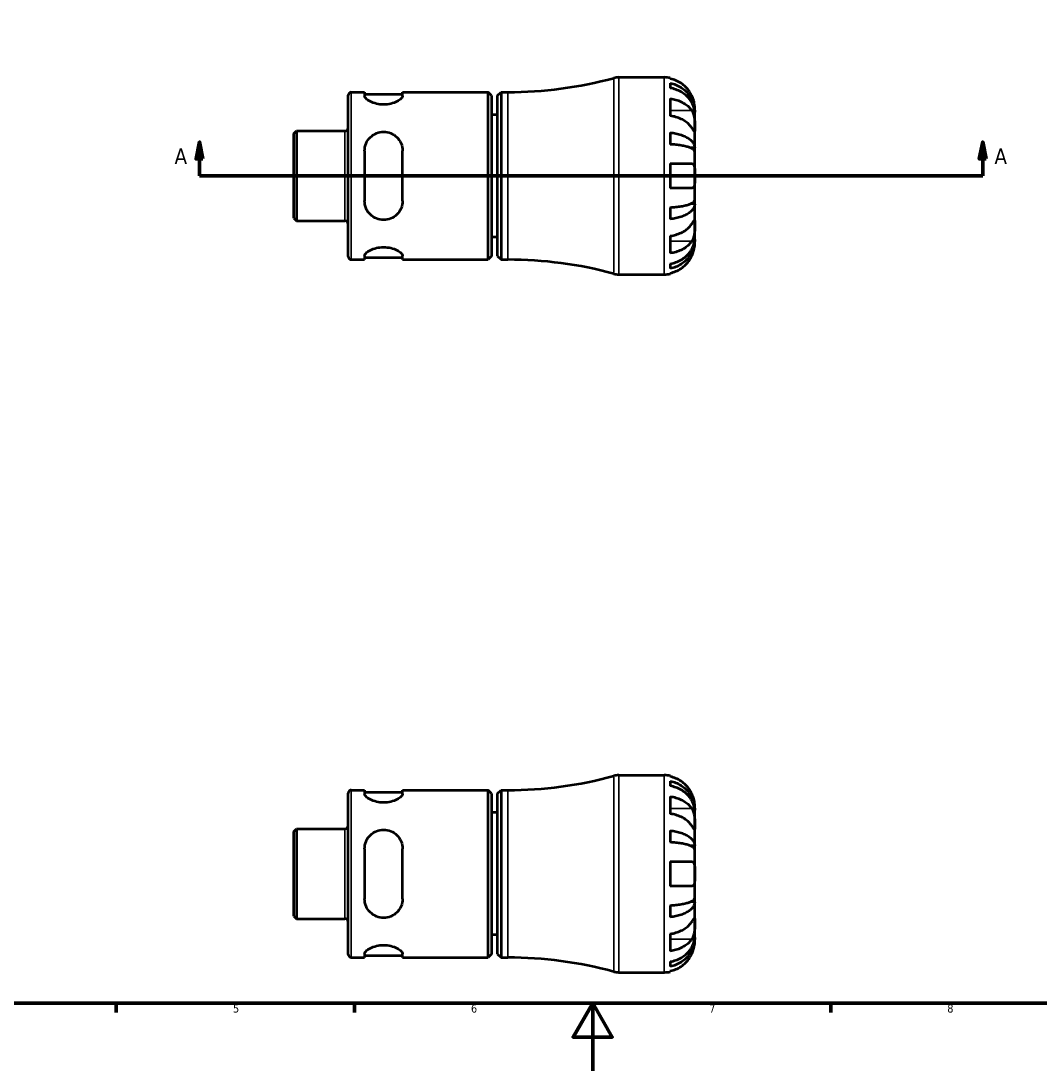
# Model space of a CAD drawing. Header units: millimetres. Extents: x -59 to 904, y -29 to 594.
# Tile 2 of 5: x 252 to 552, y 0 to 309. Entities that reach past the tile are written whole.
import ezdxf

# ---------------------------------------------------------------- set-up
doc = ezdxf.new("R2010")
doc.units = ezdxf.units.MM
for name, color, linetype, lineweight in [('Border (ANSI)', 7, 'Continuous', 70), ('Section Line (ANSI)', 7, 'Continuous', 70), ('Visible (ANSI)', 7, 'Continuous', 50), ('Visible Narrow (ANSI)', 7, 'Continuous', 35)]:
    doc.layers.add(name, color=color, linetype=linetype, lineweight=lineweight)
doc.styles.add('Label Text (ANSI)', font='tahoma.ttf')
doc.styles.add('Note Text (ANSI)', font='tahoma.ttf')

# ---------------------------------------------------------------- blocks, each defined once
blk = doc.blocks.new('Borders Default Border')
at = {"layer": 'Border (ANSI)'}
for p, q in [((280.33, 20), (280.33, 17.2)), ((350.42, 20), (350.42, 17.2)), ((490.58, 20), (490.58, 17.2))]:
    blk.add_line(p, q, dxfattribs=at)
at = {"layer": 'Border (ANSI)', "flags": 128}
for points in [[(20, 20), (20, 574), (821, 574), (821, 20), (20, 20)], [(420.5, 0), (420.5, 20), (414.73, 10), (426.27, 10), (420.5, 20)]]:
    blk.add_lwpolyline(points, dxfattribs=at)
at = {"layer": 'Border (ANSI)', "color": 5, "true_color": 0x0000ff, "char_height": 2.4, "attachment_point": 7, "style": 'Note Text (ANSI)'}
for s, insert in [('5', (314.67, 17.15)), ('6', (384.69, 17.15)), ('7', (454.8, 17.2)), ('8', (524.84, 17.15))]:
    blk.add_mtext(s, dxfattribs=dict(at, insert=insert))
blk = doc.blocks.new('2dTransSection0')
at = {"layer": 'Section Line (ANSI)', "linetype": 'Continuous'}
for p, q in [((304.82, 273.43), (303.82, 268.43)), ((304.82, 268.43), (304.82, 273.43)), ((305.82, 268.43), (304.82, 273.43)), ((535.24, 273.43), (534.24, 268.43)), ((535.24, 268.43), (535.24, 273.43)), ((536.24, 268.43), (535.24, 273.43)), ((303.82, 268.43), (305.82, 268.43)), ((304.82, 263.43), (304.82, 268.43)), ((534.24, 268.43), (536.24, 268.43)), ((535.24, 263.43), (535.24, 268.43)), ((304.82, 263.43), (313.76, 263.43)), ((526.31, 263.43), (535.24, 263.43))]:
    blk.add_line(p, q, dxfattribs=at)
at = {"layer": 'Section Line (ANSI)'}
blk.add_line((304.82, 263.43), (535.24, 263.43), dxfattribs=at)
at = {"layer": 'Section Line (ANSI)', "linetype": 'Continuous', "flags": 128}
for points in [[(305.82, 268.43), (304.82, 273.43), (303.82, 268.43), (305.82, 268.43)], [(536.24, 268.43), (535.24, 273.43), (534.24, 268.43), (536.24, 268.43)]]:
    blk.add_lwpolyline(points, dxfattribs=at)
at = {"layer": 'Section Line (ANSI)'}
for points in [[(305.82, 268.43), (304.82, 273.43), (303.82, 268.43), (305.82, 268.43)], [(536.24, 268.43), (535.24, 273.43), (534.24, 268.43), (536.24, 268.43)]]:
    blk.add_solid(points, dxfattribs=at)
at = {"layer": 'Section Line (ANSI)', "char_height": 4.57, "attachment_point": 7, "style": 'Label Text (ANSI)'}
for insert in [(297.46, 266.93), (538.71, 266.93)]:
    blk.add_mtext('A', dxfattribs=dict(at, insert=insert))

msp = doc.modelspace()

# ---------------------------------------------------------------- linework, layer by layer
at = {"layer": 'Visible (ANSI)'}
for p, q in [((428.2129, 292.4274), (441.5315, 292.4274)), ((443.3315, 292.2455), (443.3315, 292.0198)), ((443.3315, 290.7121), (443.3315, 289.2792)), ((349.4565, 288.0774), (353.3765, 288.0774)), ((353.3765, 288.0774), (353.3765, 286.953)), ((353.3765, 287.4374), (364.5765, 287.4374)), ((364.5765, 288.0774), (389.7615, 288.0774)), ((364.5765, 286.953), (364.5765, 288.0774)), ((389.7615, 238.7774), (389.7615, 288.0774)), ((390.7615, 287.0774), (389.7615, 288.0774)), ((392.5315, 287.0774), (393.5315, 288.0774)), ((393.5315, 288.0774), (393.5315, 238.7774)), ((393.5315, 288.0774), (395.5315, 288.0774)), ((348.5315, 239.7024), (348.5315, 287.1524)), ((390.7615, 287.0774), (390.7615, 239.7774)), ((392.5315, 239.7774), (392.5315, 287.0774)), ((443.3315, 286.1909), (443.3315, 281.0997)), ((392.5315, 281.4274), (390.7615, 281.4274)), ((450.5315, 282.1404), (450.5138, 282.1404)), ((450.5315, 282.1404), (450.5315, 283.4274)), ((450.5315, 281.6506), (450.5315, 282.1404)), ((450.5315, 277.5695), (450.5315, 281.6506)), ((332.5315, 275.8546), (333.3248, 276.6479)), ((332.5315, 251.0001), (332.5315, 275.8546)), ((333.3248, 276.6479), (347.6065, 276.6479)), ((333.3248, 276.6479), (333.3248, 250.2069)), ((443.3315, 276.162), (443.3315, 272.7026)), ((450.5315, 271.6684), (450.5315, 277.5695)), ((353.3765, 270.7874), (353.3765, 256.0674)), ((364.5765, 256.0674), (364.5765, 270.7874)), ((450.5315, 271.6684), (449.2062, 271.6684)), ((450.5315, 270.4858), (450.5315, 271.6684)), ((450.5315, 263.4274), (450.5315, 270.4858)), ((443.3315, 267.0274), (443.3315, 259.8274)), ((443.3315, 267.0274), (449.6556, 267.0274)), ((450.5315, 256.3689), (450.5315, 263.4274)), ((449.6556, 259.8274), (443.3315, 259.8274)), ((443.3315, 254.1521), (443.3315, 250.6928)), ((450.5315, 255.1863), (449.2062, 255.1863)), ((450.5315, 255.1863), (450.5315, 256.3689)), ((450.5315, 249.2852), (450.5315, 255.1863)), ((332.5315, 251.0001), (333.3248, 250.2069)), ((333.3248, 250.2069), (347.6065, 250.2069)), ((450.5315, 245.2042), (450.5315, 249.2852)), ((392.5315, 245.4274), (390.7615, 245.4274)), ((443.3315, 245.7551), (443.3315, 240.6639)), ((450.5315, 244.7143), (450.5138, 244.7143)), ((450.5315, 244.7143), (450.5315, 245.2042)), ((450.5315, 243.4274), (450.5315, 244.7143)), ((349.4565, 238.7774), (353.3765, 238.7774)), ((353.3765, 239.9018), (353.3765, 238.7774)), ((353.3765, 239.4174), (364.5765, 239.4174)), ((364.5765, 238.7774), (364.5765, 239.9018)), ((364.5765, 238.7774), (389.7615, 238.7774)), ((390.7615, 239.7774), (389.7615, 238.7774)), ((392.5315, 239.7774), (393.5315, 238.7774)), ((393.5315, 238.7774), (395.5315, 238.7774)), ((443.3315, 237.5756), (443.3315, 236.1426)), ((428.2129, 234.4274), (441.5315, 234.4274)), ((443.3315, 234.835), (443.3315, 234.6092)), ((428.2129, 87.0288), (441.5315, 87.0288)), ((443.3315, 86.847), (443.3315, 86.6212)), ((443.3315, 85.3135), (443.3315, 83.8806)), ((348.5315, 34.3038), (348.5315, 81.7538)), ((349.4565, 82.6788), (353.3765, 82.6788)), ((353.3765, 82.6788), (353.3765, 81.5544)), ((353.3765, 82.0388), (364.5765, 82.0388)), ((364.5765, 82.6788), (389.7615, 82.6788)), ((364.5765, 81.5544), (364.5765, 82.6788)), ((389.7615, 33.3788), (389.7615, 82.6788)), ((390.7615, 81.6788), (389.7615, 82.6788)), ((390.7615, 81.6788), (390.7615, 34.3788)), ((392.5315, 81.6788), (393.5315, 82.6788)), ((392.5315, 34.3788), (392.5315, 81.6788)), ((393.5315, 82.6788), (393.5315, 33.3788)), ((393.5315, 82.6788), (395.5315, 82.6788)), ((443.3315, 80.7923), (443.3315, 75.7011)), ((450.5315, 76.7418), (450.5315, 78.0288)), ((392.5315, 76.0288), (390.7615, 76.0288)), ((450.5315, 76.7418), (450.5138, 76.7418)), ((450.5315, 76.252), (450.5315, 76.7418)), ((450.5315, 72.1709), (450.5315, 76.252)), ((332.5315, 70.4561), (333.3248, 71.2493)), ((333.3248, 71.2493), (347.6065, 71.2493)), ((333.3248, 71.2493), (333.3248, 44.8083)), ((450.5315, 66.2698), (450.5315, 72.1709)), ((332.5315, 45.6015), (332.5315, 70.4561)), ((443.3315, 70.7634), (443.3315, 67.304)), ((353.3765, 65.3888), (353.3765, 50.6688)), ((364.5765, 50.6688), (364.5765, 65.3888)), ((450.5315, 66.2698), (449.2062, 66.2698)), ((450.5315, 65.0873), (450.5315, 66.2698)), ((450.5315, 58.0288), (450.5315, 65.0873)), ((443.3315, 61.6288), (443.3315, 54.4288)), ((443.3315, 61.6288), (449.6556, 61.6288)), ((450.5315, 50.9703), (450.5315, 58.0288)), ((449.6556, 54.4288), (443.3315, 54.4288)), ((450.5315, 49.7878), (449.2062, 49.7878)), ((450.5315, 49.7878), (450.5315, 50.9703)), ((450.5315, 43.8867), (450.5315, 49.7878)), ((443.3315, 48.7535), (443.3315, 45.2942)), ((332.5315, 45.6015), (333.3248, 44.8083)), ((333.3248, 44.8083), (347.6065, 44.8083)), ((450.5315, 39.8056), (450.5315, 43.8867)), ((443.3315, 40.3565), (443.3315, 35.2653)), ((392.5315, 40.0288), (390.7615, 40.0288)), ((450.5315, 39.3157), (450.5138, 39.3157)), ((450.5315, 39.3157), (450.5315, 39.8056)), ((450.5315, 38.0288), (450.5315, 39.3157)), ((353.3765, 34.5032), (353.3765, 33.3788)), ((353.3765, 34.0188), (364.5765, 34.0188)), ((364.5765, 33.3788), (364.5765, 34.5032)), ((390.7615, 34.3788), (389.7615, 33.3788)), ((392.5315, 34.3788), (393.5315, 33.3788)), ((349.4565, 33.3788), (353.3765, 33.3788)), ((364.5765, 33.3788), (389.7615, 33.3788)), ((393.5315, 33.3788), (395.5315, 33.3788)), ((443.3315, 32.177), (443.3315, 30.7441)), ((428.2129, 29.0288), (441.5315, 29.0288)), ((443.3315, 29.4364), (443.3315, 29.2106))]:
    msp.add_line(p, q, dxfattribs=at)
for centre, radius, start, end in [((395.5315, 407.219), 119.1417, 270, 285.163406), ((428.2129, 286.6274), 5.8, 90, 105.163406), ((441.5315, 283.4274), 9, 78.463041, 90), ((349.4565, 287.1524), 0.925, 90, 180), ((347.6065, 277.5729), 0.925, 270, 0), ((347.6065, 249.2819), 0.925, 0, 90), ((349.4565, 239.7024), 0.925, 180, 270), ((395.5315, 119.6357), 119.1417, 74.836594, 90), ((428.2129, 240.2274), 5.8, 254.836594, 270), ((441.5315, 243.4274), 9, 270, 281.536959), ((395.5315, 201.8205), 119.1417, 270, 285.163406), ((428.2129, 81.2288), 5.8, 90, 105.163406), ((441.5315, 78.0288), 9, 78.463041, 90), ((349.4565, 81.7538), 0.925, 90, 180), ((347.6065, 72.1743), 0.925, 270, 0), ((347.6065, 43.8833), 0.925, 0, 90), ((349.4565, 34.3038), 0.925, 180, 270), ((395.5315, -85.7629), 119.1417, 74.836594, 90), ((428.2129, 34.8288), 5.8, 254.836594, 270), ((441.5315, 38.0288), 9, 270, 281.536959)]:
    msp.add_arc(centre, radius, start, end, dxfattribs=at)
for points, knots in [([(449.6556, 287.0274), (449.4729, 287.415), (449.2533, 287.8077), (448.6678, 288.6896), (448.2761, 289.1619), (447.4893, 289.9526), (447.0224, 290.3443), (446.0162, 291.02), (445.477, 291.304), (444.4671, 291.7241), (443.9061, 291.9016), (443.3315, 292.0198)], [4.427884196, 4.427884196, 4.427884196, 4.427884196, 4.55124655, 4.55124655, 4.719133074, 4.719133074, 4.885869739, 4.885869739, 5.052606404, 5.052606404, 5.214004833, 5.214004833, 5.214004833, 5.214004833]), ([(443.3315, 290.7121), (443.9087, 290.5977), (444.4724, 290.4256), (445.4846, 290.0191), (446.0239, 289.7449), (447.0307, 289.0925), (447.498, 288.7143), (448.2839, 287.9521), (448.6746, 287.4978), (449.3483, 286.5195), (449.6312, 285.9956), (450.0575, 284.9972), (450.2396, 284.4305), (450.4767, 283.2727), (450.5315, 282.6816), (450.5315, 282.1404)], [0.17074605, 0.17074605, 0.17074605, 0.17074605, 0.33284003, 0.33284003, 0.49949435, 0.49949435, 0.66614868, 0.66614868, 0.83320875, 0.83320875, 1.00026882, 1.00026882, 1.16797277, 1.16797277, 1.33567673, 1.33567673, 1.33567673, 1.33567673]), ([(450.5315, 281.6506), (450.5315, 282.1322), (450.4767, 282.6583), (450.2396, 283.6887), (450.0575, 284.193), (449.6312, 285.0816), (449.3483, 285.5479), (448.6746, 286.4185), (448.2839, 286.8229), (447.498, 287.5012), (447.0307, 287.8378), (446.0239, 288.4184), (445.4846, 288.6624), (444.4724, 289.0242), (443.9087, 289.1774), (443.3315, 289.2792)], [4.01425091, 4.01425091, 4.01425091, 4.01425091, 4.18195487, 4.18195487, 4.34965883, 4.34965883, 4.5167189, 4.5167189, 4.68377897, 4.68377897, 4.85043329, 4.85043329, 5.01708761, 5.01708761, 5.17918159, 5.17918159, 5.17918159, 5.17918159]), ([(364.5765, 286.953), (364.5765, 286.7245), (364.4261, 286.4439), (363.8305, 285.8561), (363.386, 285.5504), (362.3896, 285.0488), (361.7814, 284.8137), (360.4296, 284.4854), (359.685, 284.3955), (358.9765, 284.3955), (358.2681, 284.3955), (357.5235, 284.4854), (356.1717, 284.8137), (355.5635, 285.0488), (354.5671, 285.5504), (354.1226, 285.8561), (353.527, 286.4439), (353.3765, 286.7245), (353.3765, 286.953)], [-0.88423981, -0.88423981, -0.88423981, -0.88423981, -0.65465872, -0.65465872, -0.42507763, -0.42507763, -0.21253882, -0.21253882, 0, 0, 0, 0.21253882, 0.21253882, 0.42507763, 0.42507763, 0.65465872, 0.65465872, 0.88423981, 0.88423981, 0.88423981, 0.88423981]), ([(443.3315, 286.1909), (443.9061, 286.1073), (444.4671, 285.9817), (445.477, 285.6847), (446.0162, 285.4839), (447.0224, 285.0061), (447.4893, 284.7291), (448.2761, 284.17), (448.6678, 283.836), (449.2533, 283.2124), (449.4729, 282.9348), (449.6556, 282.6607)], [0.170753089, 0.170753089, 0.170753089, 0.170753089, 0.332151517, 0.332151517, 0.498888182, 0.498888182, 0.665624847, 0.665624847, 0.833511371, 0.833511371, 0.956873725, 0.956873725, 0.956873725, 0.956873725]), ([(450.5315, 283.4274), (450.5315, 283.4274), (450.5318, 283.4631), (450.5294, 283.6113), (450.5264, 283.7304), (450.5, 284.1141), (450.4683, 284.4148), (450.3546, 285.017), (450.2924, 285.2834), (450.1595, 285.743), (450.1006, 285.9259), (449.9742, 286.2804), (449.9081, 286.4508), (449.7794, 286.7572), (449.719, 286.8929), (449.6556, 287.0274)], [0, 0, 0, 0, 0.087833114, 0.087833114, 0.184354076, 0.184354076, 0.322797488, 0.322797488, 0.417544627, 0.417544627, 0.477749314, 0.477749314, 0.532762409, 0.532762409, 0.576812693, 0.576812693, 0.576812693, 0.576812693]), ([(449.6556, 282.6607), (449.7146, 282.572), (449.7712, 282.478), (449.9217, 282.2001), (450.0087, 282.0056), (450.1649, 281.5787), (450.2325, 281.3473), (450.3663, 280.7671), (450.42, 280.4145), (450.5015, 279.6079), (450.5184, 279.1627), (450.5333, 278.3057), (450.5315, 277.906), (450.5315, 277.5695)], [-0.580048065, -0.580048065, -0.580048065, -0.580048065, -0.538452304, -0.538452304, -0.463837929, -0.463837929, -0.386263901, -0.386263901, -0.278402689, -0.278402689, -0.142779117, -0.142779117, 0, 0, 0, 0]), ([(449.6556, 277.5695), (449.4729, 277.8436), (449.2533, 278.1213), (448.6678, 278.7449), (448.2761, 279.0789), (447.4893, 279.638), (447.0224, 279.9149), (446.0162, 280.3927), (445.477, 280.5935), (444.4671, 280.8906), (443.9061, 281.0161), (443.3315, 281.0997)], [4.427884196, 4.427884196, 4.427884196, 4.427884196, 4.55124655, 4.55124655, 4.719133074, 4.719133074, 4.885869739, 4.885869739, 5.052606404, 5.052606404, 5.214004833, 5.214004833, 5.214004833, 5.214004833]), ([(353.3765, 270.7874), (353.3765, 271.5177), (353.527, 272.2839), (354.1226, 273.6815), (354.5671, 274.3137), (355.5635, 275.2768), (356.1717, 275.6891), (357.5235, 276.2447), (358.2681, 276.3874), (359.685, 276.3874), (360.4296, 276.2447), (361.7814, 275.6891), (362.3896, 275.2768), (363.386, 274.3137), (363.8305, 273.6815), (364.4261, 272.2839), (364.5765, 271.5177), (364.5765, 270.7874)], [0.8539587, 0.8539587, 0.8539587, 0.8539587, 1.08353979, 1.08353979, 1.31312088, 1.31312088, 1.52565969, 1.52565969, 1.73819851, 1.73819851, 1.95073733, 1.95073733, 2.16327614, 2.16327614, 2.39285723, 2.39285723, 2.62243832, 2.62243832, 2.62243832, 2.62243832]), ([(443.3315, 276.162), (443.9087, 276.102), (444.4724, 276.0118), (445.4846, 275.7987), (446.0239, 275.655), (447.0307, 275.313), (447.498, 275.1147), (448.2839, 274.7151), (448.6746, 274.4769), (449.3483, 273.9641), (449.6312, 273.6894), (450.0575, 273.166), (450.2396, 272.869), (450.4767, 272.262), (450.5315, 271.9521), (450.5315, 271.6684)], [0.17074605, 0.17074605, 0.17074605, 0.17074605, 0.33284003, 0.33284003, 0.49949435, 0.49949435, 0.66614868, 0.66614868, 0.83320875, 0.83320875, 1.00026882, 1.00026882, 1.16797277, 1.16797277, 1.33567673, 1.33567673, 1.33567673, 1.33567673]), ([(450.5315, 277.5695), (450.5315, 277.3862), (450.5317, 277.2233), (450.5302, 276.9343), (450.5284, 276.8124), (450.5132, 276.5906), (450.4953, 276.5218), (450.4191, 276.5097), (450.3636, 276.5597), (450.2263, 276.7315), (450.1584, 276.8261), (450.001, 277.0536), (449.9131, 277.1842), (449.7646, 277.406), (449.7112, 277.4861), (449.6556, 277.5695)], [0, 0, 0, 0, 0.077749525, 0.077749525, 0.160819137, 0.160819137, 0.277837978, 0.277837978, 0.388289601, 0.388289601, 0.465429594, 0.465429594, 0.540354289, 0.540354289, 0.57953204, 0.57953204, 0.57953204, 0.57953204]), ([(450.5315, 270.4858), (450.5315, 270.6258), (450.4767, 270.7787), (450.2396, 271.0781), (450.0575, 271.2246), (449.6312, 271.4829), (449.3483, 271.6183), (448.6746, 271.8713), (448.2839, 271.9888), (447.498, 272.186), (447.0307, 272.2838), (446.0239, 272.4525), (445.4846, 272.5234), (444.4724, 272.6285), (443.9087, 272.673), (443.3315, 272.7026)], [4.01425091, 4.01425091, 4.01425091, 4.01425091, 4.18195487, 4.18195487, 4.34965883, 4.34965883, 4.5167189, 4.5167189, 4.68377897, 4.68377897, 4.85043329, 4.85043329, 5.01708761, 5.01708761, 5.17918159, 5.17918159, 5.17918159, 5.17918159]), ([(449.6556, 267.0274), (449.723, 267.0274), (449.7871, 267.0188), (449.9369, 266.9753), (450.0175, 266.9299), (450.1663, 266.7921), (450.2321, 266.697), (450.3659, 266.4064), (450.4202, 266.1884), (450.5017, 265.6063), (450.5184, 265.2277), (450.5334, 264.3735), (450.5315, 263.9026), (450.5315, 263.4274)], [-0.576476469, -0.576476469, -0.576476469, -0.576476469, -0.529686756, -0.529686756, -0.460540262, -0.460540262, -0.385624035, -0.385624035, -0.277308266, -0.277308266, -0.142580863, -0.142580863, 0, 0, 0, 0]), ([(450.5315, 263.4274), (450.5315, 263.1471), (450.5318, 262.8678), (450.5298, 262.2995), (450.5272, 262.0144), (450.5049, 261.3362), (450.4765, 260.9739), (450.3695, 260.4713), (450.3095, 260.3011), (450.1711, 260.0699), (450.1022, 259.9934), (449.9425, 259.8809), (449.8517, 259.8467), (449.7208, 259.8294), (449.6886, 259.8274), (449.6556, 259.8274)], [-2.499132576, -2.499132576, -2.499132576, -2.499132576, -2.415054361, -2.415054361, -2.323847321, -2.323847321, -2.184114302, -2.184114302, -2.086747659, -2.086747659, -2.014406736, -2.014406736, -1.939942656, -1.939942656, -1.916375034, -1.916375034, -1.916375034, -1.916375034]), ([(364.5765, 256.0674), (364.5765, 255.337), (364.4261, 254.5708), (363.8305, 253.1732), (363.386, 252.5411), (362.3896, 251.578), (361.7814, 251.1656), (360.4296, 250.61), (359.685, 250.4674), (358.9765, 250.4674), (358.2681, 250.4674), (357.5235, 250.61), (356.1717, 251.1656), (355.5635, 251.578), (354.5671, 252.5411), (354.1226, 253.1732), (353.527, 254.5708), (353.3765, 255.337), (353.3765, 256.0674)], [-0.88423981, -0.88423981, -0.88423981, -0.88423981, -0.65465872, -0.65465872, -0.42507763, -0.42507763, -0.21253882, -0.21253882, 0, 0, 0, 0.21253882, 0.21253882, 0.42507763, 0.42507763, 0.65465872, 0.65465872, 0.88423981, 0.88423981, 0.88423981, 0.88423981]), ([(443.3315, 254.1521), (443.9087, 254.1817), (444.4724, 254.2262), (445.4846, 254.3313), (446.0239, 254.4022), (447.0307, 254.571), (447.498, 254.6688), (448.2839, 254.8659), (448.6746, 254.9834), (449.3483, 255.2364), (449.6312, 255.3719), (450.0575, 255.6301), (450.2396, 255.7766), (450.4767, 256.0761), (450.5315, 256.2289), (450.5315, 256.3689)], [0.17074605, 0.17074605, 0.17074605, 0.17074605, 0.33284003, 0.33284003, 0.49949435, 0.49949435, 0.66614868, 0.66614868, 0.83320875, 0.83320875, 1.00026882, 1.00026882, 1.16797277, 1.16797277, 1.33567673, 1.33567673, 1.33567673, 1.33567673]), ([(450.5315, 255.1863), (450.5315, 254.9026), (450.4767, 254.5927), (450.2396, 253.9858), (450.0575, 253.6887), (449.6312, 253.1653), (449.3483, 252.8907), (448.6746, 252.3778), (448.2839, 252.1396), (447.498, 251.7401), (447.0307, 251.5418), (446.0239, 251.1998), (445.4846, 251.056), (444.4724, 250.8429), (443.9087, 250.7527), (443.3315, 250.6928)], [4.01425091, 4.01425091, 4.01425091, 4.01425091, 4.18195487, 4.18195487, 4.34965883, 4.34965883, 4.5167189, 4.5167189, 4.68377897, 4.68377897, 4.85043329, 4.85043329, 5.01708761, 5.01708761, 5.17918159, 5.17918159, 5.17918159, 5.17918159]), ([(449.6556, 249.2852), (449.7146, 249.3739), (449.7712, 249.4587), (449.9217, 249.6833), (450.0087, 249.8124), (450.1649, 250.0379), (450.2325, 250.1316), (450.3663, 250.2975), (450.42, 250.3449), (450.5015, 250.332), (450.5184, 250.2406), (450.5333, 249.888), (450.5315, 249.6218), (450.5315, 249.2852)], [-0.580048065, -0.580048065, -0.580048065, -0.580048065, -0.538452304, -0.538452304, -0.463837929, -0.463837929, -0.386263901, -0.386263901, -0.278402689, -0.278402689, -0.142779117, -0.142779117, 0, 0, 0, 0]), ([(443.3315, 245.7551), (443.9061, 245.8386), (444.4671, 245.9642), (445.477, 246.2612), (446.0162, 246.462), (447.0224, 246.9398), (447.4893, 247.2168), (448.2761, 247.7759), (448.6678, 248.1099), (449.2533, 248.7335), (449.4729, 249.0111), (449.6556, 249.2852)], [0.170753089, 0.170753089, 0.170753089, 0.170753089, 0.332151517, 0.332151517, 0.498888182, 0.498888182, 0.665624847, 0.665624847, 0.833511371, 0.833511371, 0.956873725, 0.956873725, 0.956873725, 0.956873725]), ([(450.5315, 249.2852), (450.5315, 249.102), (450.5317, 248.8995), (450.5302, 248.4481), (450.5284, 248.1986), (450.5132, 247.5703), (450.4953, 247.185), (450.4191, 246.4312), (450.3636, 246.0703), (450.2263, 245.485), (450.1584, 245.2557), (450.001, 244.8309), (449.9131, 244.6367), (449.7646, 244.3657), (449.7112, 244.2775), (449.6556, 244.1941)], [0, 0, 0, 0, 0.077749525, 0.077749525, 0.160819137, 0.160819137, 0.277837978, 0.277837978, 0.388289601, 0.388289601, 0.465429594, 0.465429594, 0.540354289, 0.540354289, 0.57953204, 0.57953204, 0.57953204, 0.57953204]), ([(443.3315, 237.5756), (443.9087, 237.6774), (444.4724, 237.8305), (445.4846, 238.1923), (446.0239, 238.4363), (447.0307, 239.0169), (447.498, 239.3536), (448.2839, 240.0319), (448.6746, 240.4362), (449.3483, 241.3069), (449.6312, 241.7732), (450.0575, 242.6617), (450.2396, 243.166), (450.4767, 244.1964), (450.5315, 244.7225), (450.5315, 245.2042)], [0.17074605, 0.17074605, 0.17074605, 0.17074605, 0.33284003, 0.33284003, 0.49949435, 0.49949435, 0.66614868, 0.66614868, 0.83320875, 0.83320875, 1.00026882, 1.00026882, 1.16797277, 1.16797277, 1.33567673, 1.33567673, 1.33567673, 1.33567673]), ([(450.5315, 244.7143), (450.5315, 244.1731), (450.4767, 243.582), (450.2396, 242.4242), (450.0575, 241.8576), (449.6312, 240.8592), (449.3483, 240.3353), (448.6746, 239.357), (448.2839, 238.9026), (447.498, 238.1404), (447.0307, 237.7622), (446.0239, 237.1098), (445.4846, 236.8356), (444.4724, 236.4291), (443.9087, 236.257), (443.3315, 236.1426)], [4.01425091, 4.01425091, 4.01425091, 4.01425091, 4.18195487, 4.18195487, 4.34965883, 4.34965883, 4.5167189, 4.5167189, 4.68377897, 4.68377897, 4.85043329, 4.85043329, 5.01708761, 5.01708761, 5.17918159, 5.17918159, 5.17918159, 5.17918159]), ([(449.6556, 244.1941), (449.4729, 243.9199), (449.2533, 243.6423), (448.6678, 243.0187), (448.2761, 242.6847), (447.4893, 242.1256), (447.0224, 241.8487), (446.0162, 241.3709), (445.477, 241.17), (444.4671, 240.873), (443.9061, 240.7475), (443.3315, 240.6639)], [4.427884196, 4.427884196, 4.427884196, 4.427884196, 4.55124655, 4.55124655, 4.719133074, 4.719133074, 4.885869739, 4.885869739, 5.052606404, 5.052606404, 5.214004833, 5.214004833, 5.214004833, 5.214004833]), ([(353.3765, 239.9018), (353.3765, 240.1303), (353.527, 240.4109), (354.1226, 240.9986), (354.5671, 241.3043), (355.5635, 241.8059), (356.1717, 242.041), (357.5235, 242.3693), (358.2681, 242.4593), (359.685, 242.4593), (360.4296, 242.3693), (361.7814, 242.041), (362.3896, 241.8059), (363.386, 241.3043), (363.8305, 240.9986), (364.4261, 240.4109), (364.5765, 240.1303), (364.5765, 239.9018)], [0.8539587, 0.8539587, 0.8539587, 0.8539587, 1.08353979, 1.08353979, 1.31312088, 1.31312088, 1.52565969, 1.52565969, 1.73819851, 1.73819851, 1.95073733, 1.95073733, 2.16327614, 2.16327614, 2.39285723, 2.39285723, 2.62243832, 2.62243832, 2.62243832, 2.62243832]), ([(449.6556, 239.8274), (449.723, 239.9704), (449.7871, 240.1148), (449.9369, 240.4743), (450.0175, 240.6887), (450.1663, 241.1297), (450.2321, 241.3537), (450.3659, 241.8795), (450.4202, 242.1655), (450.5017, 242.728), (450.5184, 242.9771), (450.5334, 243.3332), (450.5315, 243.4274), (450.5315, 243.4274)], [-0.576476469, -0.576476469, -0.576476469, -0.576476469, -0.529686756, -0.529686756, -0.460540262, -0.460540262, -0.385624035, -0.385624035, -0.277308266, -0.277308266, -0.142580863, -0.142580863, 0, 0, 0, 0]), ([(443.3315, 234.835), (443.9061, 234.9531), (444.4671, 235.1307), (445.477, 235.5507), (446.0162, 235.8348), (447.0224, 236.5105), (447.4893, 236.9021), (448.2761, 237.6928), (448.6678, 238.1652), (449.2533, 239.0471), (449.4729, 239.4397), (449.6556, 239.8274)], [0.170753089, 0.170753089, 0.170753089, 0.170753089, 0.332151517, 0.332151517, 0.498888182, 0.498888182, 0.665624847, 0.665624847, 0.833511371, 0.833511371, 0.956873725, 0.956873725, 0.956873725, 0.956873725]), ([(449.6556, 81.6288), (449.4729, 82.0165), (449.2533, 82.4091), (448.6678, 83.291), (448.2761, 83.7634), (447.4893, 84.554), (447.0224, 84.9457), (446.0162, 85.6214), (445.477, 85.9054), (444.4671, 86.3255), (443.9061, 86.503), (443.3315, 86.6212)], [4.427884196, 4.427884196, 4.427884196, 4.427884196, 4.55124655, 4.55124655, 4.719133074, 4.719133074, 4.885869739, 4.885869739, 5.052606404, 5.052606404, 5.214004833, 5.214004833, 5.214004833, 5.214004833]), ([(443.3315, 85.3135), (443.9087, 85.1991), (444.4724, 85.027), (445.4846, 84.6205), (446.0239, 84.3464), (447.0307, 83.6939), (447.498, 83.3157), (448.2839, 82.5535), (448.6746, 82.0992), (449.3483, 81.1209), (449.6312, 80.597), (450.0575, 79.5986), (450.2396, 79.0319), (450.4767, 77.8742), (450.5315, 77.283), (450.5315, 76.7418)], [0.17074605, 0.17074605, 0.17074605, 0.17074605, 0.33284003, 0.33284003, 0.49949435, 0.49949435, 0.66614868, 0.66614868, 0.83320875, 0.83320875, 1.00026882, 1.00026882, 1.16797277, 1.16797277, 1.33567673, 1.33567673, 1.33567673, 1.33567673]), ([(450.5315, 76.252), (450.5315, 76.7337), (450.4767, 77.2597), (450.2396, 78.2901), (450.0575, 78.7944), (449.6312, 79.683), (449.3483, 80.1493), (448.6746, 81.0199), (448.2839, 81.4243), (447.498, 82.1026), (447.0307, 82.4392), (446.0239, 83.0199), (445.4846, 83.2639), (444.4724, 83.6256), (443.9087, 83.7788), (443.3315, 83.8806)], [4.01425091, 4.01425091, 4.01425091, 4.01425091, 4.18195487, 4.18195487, 4.34965883, 4.34965883, 4.5167189, 4.5167189, 4.68377897, 4.68377897, 4.85043329, 4.85043329, 5.01708761, 5.01708761, 5.17918159, 5.17918159, 5.17918159, 5.17918159]), ([(364.5765, 81.5544), (364.5765, 81.3259), (364.4261, 81.0453), (363.8305, 80.4576), (363.386, 80.1518), (362.3896, 79.6502), (361.7814, 79.4152), (360.4296, 79.0869), (359.685, 78.9969), (358.9765, 78.9969), (358.2681, 78.9969), (357.5235, 79.0869), (356.1717, 79.4152), (355.5635, 79.6502), (354.5671, 80.1518), (354.1226, 80.4576), (353.527, 81.0453), (353.3765, 81.3259), (353.3765, 81.5544)], [-0.88423981, -0.88423981, -0.88423981, -0.88423981, -0.65465872, -0.65465872, -0.42507763, -0.42507763, -0.21253882, -0.21253882, 0, 0, 0, 0.21253882, 0.21253882, 0.42507763, 0.42507763, 0.65465872, 0.65465872, 0.88423981, 0.88423981, 0.88423981, 0.88423981]), ([(443.3315, 80.7923), (443.9061, 80.7087), (444.4671, 80.5831), (445.477, 80.2861), (446.0162, 80.0853), (447.0224, 79.6075), (447.4893, 79.3305), (448.2761, 78.7715), (448.6678, 78.4375), (449.2533, 77.8138), (449.4729, 77.5362), (449.6556, 77.2621)], [0.170753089, 0.170753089, 0.170753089, 0.170753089, 0.332151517, 0.332151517, 0.498888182, 0.498888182, 0.665624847, 0.665624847, 0.833511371, 0.833511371, 0.956873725, 0.956873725, 0.956873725, 0.956873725]), ([(450.5315, 78.0288), (450.5315, 78.0288), (450.5318, 78.0615), (450.5298, 78.1965), (450.5272, 78.3039), (450.5049, 78.6619), (450.4765, 78.9546), (450.3695, 79.5494), (450.3095, 79.8166), (450.1711, 80.3092), (450.1022, 80.5249), (449.9425, 80.9682), (449.8517, 81.1939), (449.7208, 81.4883), (449.6886, 81.5587), (449.6556, 81.6288)], [-2.499132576, -2.499132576, -2.499132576, -2.499132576, -2.415054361, -2.415054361, -2.323847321, -2.323847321, -2.184114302, -2.184114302, -2.086747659, -2.086747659, -2.014406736, -2.014406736, -1.939942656, -1.939942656, -1.916375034, -1.916375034, -1.916375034, -1.916375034]), ([(449.6556, 77.2621), (449.7146, 77.1735), (449.7712, 77.0794), (449.9217, 76.8015), (450.0087, 76.607), (450.1649, 76.1801), (450.2325, 75.9487), (450.3663, 75.3685), (450.42, 75.0159), (450.5015, 74.2094), (450.5184, 73.7641), (450.5333, 72.9072), (450.5315, 72.5075), (450.5315, 72.1709)], [-0.580048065, -0.580048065, -0.580048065, -0.580048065, -0.538452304, -0.538452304, -0.463837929, -0.463837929, -0.386263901, -0.386263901, -0.278402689, -0.278402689, -0.142779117, -0.142779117, 0, 0, 0, 0]), ([(449.6556, 72.1709), (449.4729, 72.445), (449.2533, 72.7227), (448.6678, 73.3463), (448.2761, 73.6803), (447.4893, 74.2394), (447.0224, 74.5163), (446.0162, 74.9941), (445.477, 75.195), (444.4671, 75.492), (443.9061, 75.6175), (443.3315, 75.7011)], [4.427884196, 4.427884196, 4.427884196, 4.427884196, 4.55124655, 4.55124655, 4.719133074, 4.719133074, 4.885869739, 4.885869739, 5.052606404, 5.052606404, 5.214004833, 5.214004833, 5.214004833, 5.214004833]), ([(450.5315, 72.1709), (450.5315, 71.9877), (450.5317, 71.8247), (450.5302, 71.5357), (450.5284, 71.4138), (450.5132, 71.192), (450.4953, 71.1232), (450.4191, 71.1111), (450.3636, 71.1611), (450.2263, 71.3329), (450.1584, 71.4275), (450.001, 71.655), (449.9131, 71.7856), (449.7646, 72.0075), (449.7112, 72.0875), (449.6556, 72.1709)], [0, 0, 0, 0, 0.077749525, 0.077749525, 0.160819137, 0.160819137, 0.277837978, 0.277837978, 0.388289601, 0.388289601, 0.465429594, 0.465429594, 0.540354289, 0.540354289, 0.57953204, 0.57953204, 0.57953204, 0.57953204]), ([(353.3765, 65.3888), (353.3765, 66.1191), (353.527, 66.8854), (354.1226, 68.2829), (354.5671, 68.9151), (355.5635, 69.8782), (356.1717, 70.2905), (357.5235, 70.8461), (358.2681, 70.9888), (359.685, 70.9888), (360.4296, 70.8461), (361.7814, 70.2905), (362.3896, 69.8782), (363.386, 68.9151), (363.8305, 68.2829), (364.4261, 66.8854), (364.5765, 66.1191), (364.5765, 65.3888)], [0.8539587, 0.8539587, 0.8539587, 0.8539587, 1.08353979, 1.08353979, 1.31312088, 1.31312088, 1.52565969, 1.52565969, 1.73819851, 1.73819851, 1.95073733, 1.95073733, 2.16327614, 2.16327614, 2.39285723, 2.39285723, 2.62243832, 2.62243832, 2.62243832, 2.62243832]), ([(443.3315, 70.7634), (443.9087, 70.7034), (444.4724, 70.6132), (445.4846, 70.4001), (446.0239, 70.2564), (447.0307, 69.9144), (447.498, 69.7161), (448.2839, 69.3165), (448.6746, 69.0783), (449.3483, 68.5655), (449.6312, 68.2908), (450.0575, 67.7674), (450.2396, 67.4704), (450.4767, 66.8634), (450.5315, 66.5535), (450.5315, 66.2698)], [0.17074605, 0.17074605, 0.17074605, 0.17074605, 0.33284003, 0.33284003, 0.49949435, 0.49949435, 0.66614868, 0.66614868, 0.83320875, 0.83320875, 1.00026882, 1.00026882, 1.16797277, 1.16797277, 1.33567673, 1.33567673, 1.33567673, 1.33567673]), ([(450.5315, 65.0873), (450.5315, 65.2272), (450.4767, 65.3801), (450.2396, 65.6795), (450.0575, 65.8261), (449.6312, 66.0843), (449.3483, 66.2198), (448.6746, 66.4728), (448.2839, 66.5903), (447.498, 66.7874), (447.0307, 66.8852), (446.0239, 67.0539), (445.4846, 67.1248), (444.4724, 67.23), (443.9087, 67.2745), (443.3315, 67.304)], [4.01425091, 4.01425091, 4.01425091, 4.01425091, 4.18195487, 4.18195487, 4.34965883, 4.34965883, 4.5167189, 4.5167189, 4.68377897, 4.68377897, 4.85043329, 4.85043329, 5.01708761, 5.01708761, 5.17918159, 5.17918159, 5.17918159, 5.17918159]), ([(449.6556, 61.6288), (449.723, 61.6288), (449.7871, 61.6203), (449.9369, 61.5768), (450.0175, 61.5313), (450.1663, 61.3936), (450.2321, 61.2984), (450.3659, 61.0078), (450.4202, 60.7898), (450.5017, 60.2077), (450.5184, 59.8291), (450.5334, 58.975), (450.5315, 58.5041), (450.5315, 58.0288)], [-0.576476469, -0.576476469, -0.576476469, -0.576476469, -0.529686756, -0.529686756, -0.460540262, -0.460540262, -0.385624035, -0.385624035, -0.277308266, -0.277308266, -0.142580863, -0.142580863, 0, 0, 0, 0]), ([(450.5315, 58.0288), (450.5315, 57.7485), (450.5318, 57.4693), (450.5298, 56.9009), (450.5272, 56.6158), (450.5049, 55.9377), (450.4765, 55.5753), (450.3695, 55.0727), (450.3095, 54.9025), (450.1711, 54.6713), (450.1022, 54.5948), (449.9425, 54.4823), (449.8517, 54.4481), (449.7208, 54.4308), (449.6886, 54.4288), (449.6556, 54.4288)], [-2.499132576, -2.499132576, -2.499132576, -2.499132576, -2.415054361, -2.415054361, -2.323847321, -2.323847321, -2.184114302, -2.184114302, -2.086747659, -2.086747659, -2.014406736, -2.014406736, -1.939942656, -1.939942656, -1.916375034, -1.916375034, -1.916375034, -1.916375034]), ([(364.5765, 50.6688), (364.5765, 49.9384), (364.4261, 49.1722), (363.8305, 47.7746), (363.386, 47.1425), (362.3896, 46.1794), (361.7814, 45.7671), (360.4296, 45.2114), (359.685, 45.0688), (358.9765, 45.0688), (358.2681, 45.0688), (357.5235, 45.2114), (356.1717, 45.7671), (355.5635, 46.1794), (354.5671, 47.1425), (354.1226, 47.7746), (353.527, 49.1722), (353.3765, 49.9384), (353.3765, 50.6688)], [-0.88423981, -0.88423981, -0.88423981, -0.88423981, -0.65465872, -0.65465872, -0.42507763, -0.42507763, -0.21253882, -0.21253882, 0, 0, 0, 0.21253882, 0.21253882, 0.42507763, 0.42507763, 0.65465872, 0.65465872, 0.88423981, 0.88423981, 0.88423981, 0.88423981]), ([(443.3315, 48.7535), (443.9087, 48.7831), (444.4724, 48.8276), (445.4846, 48.9328), (446.0239, 49.0037), (447.0307, 49.1724), (447.498, 49.2702), (448.2839, 49.4673), (448.6746, 49.5848), (449.3483, 49.8378), (449.6312, 49.9733), (450.0575, 50.2315), (450.2396, 50.3781), (450.4767, 50.6775), (450.5315, 50.8304), (450.5315, 50.9703)], [0.17074605, 0.17074605, 0.17074605, 0.17074605, 0.33284003, 0.33284003, 0.49949435, 0.49949435, 0.66614868, 0.66614868, 0.83320875, 0.83320875, 1.00026882, 1.00026882, 1.16797277, 1.16797277, 1.33567673, 1.33567673, 1.33567673, 1.33567673]), ([(450.5315, 49.7878), (450.5315, 49.504), (450.4767, 49.1942), (450.2396, 48.5872), (450.0575, 48.2901), (449.6312, 47.7667), (449.3483, 47.4921), (448.6746, 46.9792), (448.2839, 46.7411), (447.498, 46.3415), (447.0307, 46.1432), (446.0239, 45.8012), (445.4846, 45.6575), (444.4724, 45.4444), (443.9087, 45.3541), (443.3315, 45.2942)], [4.01425091, 4.01425091, 4.01425091, 4.01425091, 4.18195487, 4.18195487, 4.34965883, 4.34965883, 4.5167189, 4.5167189, 4.68377897, 4.68377897, 4.85043329, 4.85043329, 5.01708761, 5.01708761, 5.17918159, 5.17918159, 5.17918159, 5.17918159]), ([(443.3315, 40.3565), (443.9061, 40.4401), (444.4671, 40.5656), (445.477, 40.8626), (446.0162, 41.0634), (447.0224, 41.5412), (447.4893, 41.8182), (448.2761, 42.3773), (448.6678, 42.7113), (449.2533, 43.3349), (449.4729, 43.6125), (449.6556, 43.8867)], [0.170753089, 0.170753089, 0.170753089, 0.170753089, 0.332151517, 0.332151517, 0.498888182, 0.498888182, 0.665624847, 0.665624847, 0.833511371, 0.833511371, 0.956873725, 0.956873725, 0.956873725, 0.956873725]), ([(449.6556, 43.8867), (449.7146, 43.9753), (449.7712, 44.0601), (449.9217, 44.2848), (450.0087, 44.4138), (450.1649, 44.6393), (450.2325, 44.733), (450.3663, 44.8989), (450.42, 44.9463), (450.5015, 44.9334), (450.5184, 44.842), (450.5333, 44.4894), (450.5315, 44.2232), (450.5315, 43.8867)], [-0.580048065, -0.580048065, -0.580048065, -0.580048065, -0.538452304, -0.538452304, -0.463837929, -0.463837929, -0.386263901, -0.386263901, -0.278402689, -0.278402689, -0.142779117, -0.142779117, 0, 0, 0, 0]), ([(450.5315, 43.8867), (450.5315, 43.7034), (450.5317, 43.5009), (450.5302, 43.0496), (450.5284, 42.8), (450.5132, 42.1717), (450.4953, 41.7864), (450.4191, 41.0326), (450.3636, 40.6717), (450.2263, 40.0864), (450.1584, 39.8571), (450.001, 39.4323), (449.9131, 39.2381), (449.7646, 38.9671), (449.7112, 38.8789), (449.6556, 38.7955)], [0, 0, 0, 0, 0.077749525, 0.077749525, 0.160819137, 0.160819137, 0.277837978, 0.277837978, 0.388289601, 0.388289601, 0.465429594, 0.465429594, 0.540354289, 0.540354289, 0.57953204, 0.57953204, 0.57953204, 0.57953204]), ([(443.3315, 32.177), (443.9087, 32.2788), (444.4724, 32.4319), (445.4846, 32.7937), (446.0239, 33.0377), (447.0307, 33.6184), (447.498, 33.955), (448.2839, 34.6333), (448.6746, 35.0377), (449.3483, 35.9083), (449.6312, 36.3746), (450.0575, 37.2631), (450.2396, 37.7674), (450.4767, 38.7978), (450.5315, 39.3239), (450.5315, 39.8056)], [0.17074605, 0.17074605, 0.17074605, 0.17074605, 0.33284003, 0.33284003, 0.49949435, 0.49949435, 0.66614868, 0.66614868, 0.83320875, 0.83320875, 1.00026882, 1.00026882, 1.16797277, 1.16797277, 1.33567673, 1.33567673, 1.33567673, 1.33567673]), ([(450.5315, 39.3157), (450.5315, 38.7745), (450.4767, 38.1834), (450.2396, 37.0256), (450.0575, 36.459), (449.6312, 35.4606), (449.3483, 34.9367), (448.6746, 33.9584), (448.2839, 33.5041), (447.498, 32.7419), (447.0307, 32.3636), (446.0239, 31.7112), (445.4846, 31.437), (444.4724, 31.0305), (443.9087, 30.8584), (443.3315, 30.7441)], [4.01425091, 4.01425091, 4.01425091, 4.01425091, 4.18195487, 4.18195487, 4.34965883, 4.34965883, 4.5167189, 4.5167189, 4.68377897, 4.68377897, 4.85043329, 4.85043329, 5.01708761, 5.01708761, 5.17918159, 5.17918159, 5.17918159, 5.17918159]), ([(449.6556, 38.7955), (449.4729, 38.5214), (449.2533, 38.2437), (448.6678, 37.6201), (448.2761, 37.2861), (447.4893, 36.727), (447.0224, 36.4501), (446.0162, 35.9723), (445.477, 35.7714), (444.4671, 35.4744), (443.9061, 35.3489), (443.3315, 35.2653)], [4.427884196, 4.427884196, 4.427884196, 4.427884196, 4.55124655, 4.55124655, 4.719133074, 4.719133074, 4.885869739, 4.885869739, 5.052606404, 5.052606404, 5.214004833, 5.214004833, 5.214004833, 5.214004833]), ([(449.6556, 34.4288), (449.723, 34.5718), (449.7871, 34.7163), (449.9369, 35.0757), (450.0175, 35.2901), (450.1663, 35.7311), (450.2321, 35.9551), (450.3659, 36.4809), (450.4202, 36.7669), (450.5017, 37.3294), (450.5184, 37.5785), (450.5334, 37.9347), (450.5315, 38.0288), (450.5315, 38.0288)], [-0.576476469, -0.576476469, -0.576476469, -0.576476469, -0.529686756, -0.529686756, -0.460540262, -0.460540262, -0.385624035, -0.385624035, -0.277308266, -0.277308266, -0.142580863, -0.142580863, 0, 0, 0, 0]), ([(353.3765, 34.5032), (353.3765, 34.7317), (353.527, 35.0123), (354.1226, 35.6), (354.5671, 35.9058), (355.5635, 36.4074), (356.1717, 36.6424), (357.5235, 36.9707), (358.2681, 37.0607), (359.685, 37.0607), (360.4296, 36.9707), (361.7814, 36.6424), (362.3896, 36.4074), (363.386, 35.9058), (363.8305, 35.6), (364.4261, 35.0123), (364.5765, 34.7317), (364.5765, 34.5032)], [0.8539587, 0.8539587, 0.8539587, 0.8539587, 1.08353979, 1.08353979, 1.31312088, 1.31312088, 1.52565969, 1.52565969, 1.73819851, 1.73819851, 1.95073733, 1.95073733, 2.16327614, 2.16327614, 2.39285723, 2.39285723, 2.62243832, 2.62243832, 2.62243832, 2.62243832]), ([(443.3315, 29.4364), (443.9061, 29.5546), (444.4671, 29.7321), (445.477, 30.1521), (446.0162, 30.4362), (447.0224, 31.1119), (447.4893, 31.5035), (448.2761, 32.2942), (448.6678, 32.7666), (449.2533, 33.6485), (449.4729, 34.0411), (449.6556, 34.4288)], [0.170753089, 0.170753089, 0.170753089, 0.170753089, 0.332151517, 0.332151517, 0.498888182, 0.498888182, 0.665624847, 0.665624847, 0.833511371, 0.833511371, 0.956873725, 0.956873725, 0.956873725, 0.956873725])]:
    msp.add_open_spline(points, degree=3, knots=knots, dxfattribs=at)
at = {"layer": 'Visible Narrow (ANSI)'}
for p, q in [((426.6958, 234.9839), (426.6958, 291.8709)), ((428.2129, 292.0703), (428.2129, 234.7844)), ((441.5315, 234.7844), (441.5315, 292.0703)), ((349.4565, 287.7739), (349.4565, 239.0809)), ((395.5315, 239.0809), (395.5315, 287.7739)), ((449.3394, 282.6607), (443.6477, 282.6607)), ((347.6065, 250.3696), (347.6065, 276.4851)), ((449.3394, 244.1941), (443.6477, 244.1941)), ((428.2129, 86.6717), (428.2129, 29.3858)), ((441.5315, 29.3858), (441.5315, 86.6717)), ((426.6958, 29.5853), (426.6958, 86.4723)), ((349.4565, 82.3753), (349.4565, 33.6823)), ((395.5315, 33.6823), (395.5315, 82.3753)), ((449.3394, 77.2621), (443.6477, 77.2621)), ((347.6065, 44.9711), (347.6065, 71.0865)), ((449.3394, 38.7955), (443.6477, 38.7955))]:
    msp.add_line(p, q, dxfattribs=at)

# ---------------------------------------------------------------- block references
msp.add_blockref('Borders Default Border', (0, 0))
at = {"layer": 'Section Line (ANSI)'}
msp.add_blockref('2dTransSection0', (0, 0), dxfattribs=at)

doc.saveas('drawing.dxf')
